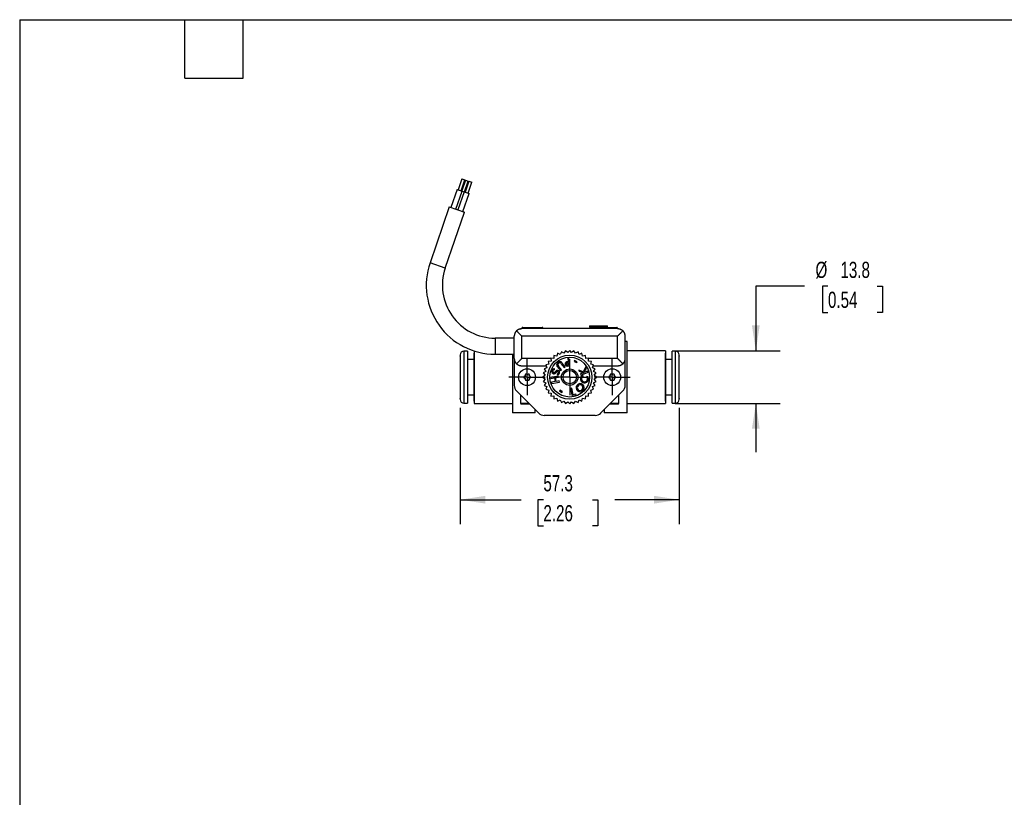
# Model space of a CAD drawing. Header units: millimetres. Extents: x 13 to 546, y 13 to 419.
# Tile 8 of 16: x 13 to 270, y 216 to 419. Entities that reach past the tile are written whole.
import ezdxf

# ---------------------------------------------------------------- set-up
doc = ezdxf.new("R2010")
doc.units = ezdxf.units.MM
doc.header["$LTSCALE"] = 2
doc.linetypes.add('SLD-Center', pattern=[19.05, 15.24, -1.27, 1.27, -1.27])
doc.linetypes.add('SLD-Solid', pattern=[0])
doc.layers.add('CENTER', color=40, linetype='SLD-Center')
doc.layers.add('DIMENSIONS', color=140, linetype='SLD-Solid', lineweight=25)
doc.layers.add('TEXT', color=140, linetype='SLD-Solid', lineweight=25)
doc.styles.add('SLDTEXTSTYLE0', font='TXT', dxfattribs={"width": 0.7})
doc.dimstyles.new('SLDDIMSTYLE1', dxfattribs={"dimtxt": 4.316016, "dimasz": 6.604, "dimexe": 0, "dimexo": 0.0625, "dimgap": 1.079004, "dimtad": 0, "dimtih": 1, "dimtoh": 1, "dimdec": 1, "dimrnd": 1e-09, "dimzin": 12, "dimdsep": 46, "dimtxsty": 'SLDTEXTSTYLE0', "dimsah": 1, "dimcen": 0.09, "dimadec": 0, "dimazin": 3, "dimtfac": 1, "dimtdec": 1, "dimtofl": 0, "dimtmove": 0, "dimatfit": 3, "dimfxl": 0, "dimfrac": 2, "dimtolj": 1, "dimtzin": 12, "dimarcsym": 0})
doc.dimstyles.new('SLDDIMSTYLE4', dxfattribs={"dimtxt": 4.316016, "dimasz": 6.604, "dimexe": 0, "dimexo": 0.0625, "dimgap": 1.079004, "dimtad": 0, "dimtih": 1, "dimtoh": 1, "dimdec": 1, "dimrnd": 1e-09, "dimzin": 12, "dimdsep": 46, "dimtxsty": 'SLDTEXTSTYLE0', "dimsah": 1, "dimcen": 0.09, "dimadec": 0, "dimazin": 3, "dimtfac": 1, "dimtdec": 1, "dimtmove": 0, "dimatfit": 0, "dimfxl": 0, "dimfrac": 2, "dimtolj": 1, "dimtzin": 12, "dimarcsym": 0})

# ---------------------------------------------------------------- blocks, each defined once
blk = doc.blocks.new('_D_12')
at = {"layer": 'DIMENSIONS'}
for p, q in [((217.86, 349.43), (205.16, 349.43)), ((205.16, 349.43), (205.16, 332.59)), ((224.02, 349.43), (222.57, 349.43)), ((222.57, 349.43), (222.57, 342.57)), ((236.84, 349.43), (238.29, 349.43)), ((238.29, 349.43), (238.29, 342.57)), ((222.57, 342.57), (224.02, 342.57)), ((238.29, 342.57), (236.84, 342.57)), ((184.04, 332.59), (211.51, 332.59)), ((184.04, 318.79), (211.51, 318.79)), ((205.16, 318.79), (205.16, 306.09))]:
    blk.add_line(p, q, dxfattribs=at)
for points in [[(205.16, 332.59), (206.17, 339.19), (204.14, 339.19)], [(205.16, 318.79), (204.14, 312.19), (206.17, 312.19)]]:
    blk.add_solid(points, dxfattribs=at)
at = {"layer": 'DIMENSIONS', "char_height": 4.233, "attachment_point": 1, "style": 'SLDTEXTSTYLE0'}
for s, insert in [('%%c', (220.76, 355.85)), ('13.8', (227.28, 355.85)), ('0.54', (224.02, 348.02))]:
    blk.add_mtext(s, dxfattribs=dict(at, insert=insert))
blk = doc.blocks.new('_D_13')
at = {"layer": 'DIMENSIONS'}
for p, q in [((127.85, 317.64), (127.85, 287.31)), ((185.15, 317.64), (185.15, 287.31)), ((127.85, 293.66), (143.77, 293.66)), ((149.62, 293.66), (148.17, 293.66)), ((148.17, 293.66), (148.17, 286.8)), ((162.44, 293.66), (163.89, 293.66)), ((163.89, 293.66), (163.89, 286.8)), ((185.15, 293.66), (168.29, 293.66)), ((148.17, 286.8), (149.62, 286.8)), ((163.89, 286.8), (162.44, 286.8))]:
    blk.add_line(p, q, dxfattribs=at)
for points in [[(127.85, 293.66), (134.46, 292.65), (134.46, 294.68)], [(185.15, 293.66), (178.55, 294.68), (178.55, 292.65)]]:
    blk.add_solid(points, dxfattribs=at)
at = {"layer": 'DIMENSIONS', "char_height": 4.233, "attachment_point": 1, "style": 'SLDTEXTSTYLE0'}
for s, insert in [('57.3', (149.62, 300.09)), ('2.26', (149.62, 292.26))]:
    blk.add_mtext(s, dxfattribs=dict(at, insert=insert))
blk = doc.blocks.new('SW_CENTERMARKSYMBOL_6')
at = {"layer": 'CENTER', "color": 0}
for p, q in [((0, 2.54), (0, 4.69)), ((-2.54, 0), (-4.69, 0)), ((0, 0), (-2.54, 0)), ((0, 0), (0, 2.54)), ((0, 0), (0, -2.54)), ((0, 0), (2.54, 0)), ((2.54, 0), (4.69, 0)), ((0, -2.54), (0, -4.69))]:
    blk.add_line(p, q, dxfattribs=at)
blk = doc.blocks.new('SW_CENTERMARKSYMBOL_7')
at = {"layer": 'CENTER', "color": 0}
for p, q in [((0, 2.54), (0, 4.74)), ((-2.54, 0), (-4.74, 0)), ((0, 0), (-2.54, 0)), ((0, 0), (0, 2.54)), ((0, 0), (0, -2.54)), ((0, 0), (2.54, 0)), ((2.54, 0), (4.74, 0)), ((0, -2.54), (0, -4.74))]:
    blk.add_line(p, q, dxfattribs=at)
blk = doc.blocks.new('SW_CENTERMARKSYMBOL_8')
at = {"layer": 'CENTER', "color": 0}
for p, q in [((0, 2.54), (0, 4.74)), ((-2.54, 0), (-4.74, 0)), ((0, 0), (-2.54, 0)), ((0, 0), (0, 2.54)), ((0, 0), (0, -2.54)), ((0, 0), (2.54, 0)), ((2.54, 0), (4.74, 0)), ((0, -2.54), (0, -4.74))]:
    blk.add_line(p, q, dxfattribs=at)

msp = doc.modelspace()

# ---------------------------------------------------------------- linework, layer by layer
for p, q in [((128.32, 377.5), (127.34, 374.67)), ((128.1, 374.41), (129.07, 377.24)), ((129.23, 377.19), (128.26, 374.35)), ((128.32, 377.5), (129.07, 377.24)), ((129.01, 374.09), (129.99, 376.93)), ((130.15, 376.87), (129.17, 374.04)), ((129.23, 377.19), (129.99, 376.93)), ((129.93, 373.78), (130.9, 376.61)), ((130.15, 376.87), (130.9, 376.61)), ((127.06, 374.76), (125.43, 370.04)), ((126.75, 369.58), (128.38, 374.31)), ((127.06, 374.76), (128.38, 374.31)), ((128.89, 374.13), (127.26, 369.41)), ((128.38, 374.31), (128.89, 374.13)), ((128.58, 368.95), (130.21, 373.68)), ((128.89, 374.13), (130.21, 373.68)), ((125.02, 370.18), (119.98, 355.55)), ((123.96, 354.18), (128.99, 368.81)), ((125.02, 370.18), (128.99, 368.81)), ((123.96, 354.18), (119.98, 355.55)), ((143.66, 338.36), (143.68, 338.36)), ((144, 338.49), (144, 338.39)), ((144, 338.49), (149.5, 338.49)), ((169, 338.39), (144, 338.39)), ((144.2, 338.69), (149.3, 338.69)), ((149.5, 338.39), (149.5, 338.49)), ((161.65, 339.09), (161.65, 338.84)), ((161.65, 339.09), (166.35, 339.09)), ((161.65, 338.84), (162.1, 338.39)), ((161.65, 338.84), (166.35, 338.84)), ((165.9, 338.39), (166.35, 338.84)), ((166, 338.49), (169, 338.49)), ((166.2, 338.69), (168.8, 338.69)), ((166.35, 338.84), (166.35, 339.09)), ((169, 338.39), (169, 338.49)), ((169.33, 338.36), (169.34, 338.36)), ((142, 335.89), (137, 335.89)), ((137, 335.89), (137, 331.69)), ((142, 330.59), (142, 336.39)), ((144, 330.59), (144, 336.39)), ((169, 336.39), (144, 336.39)), ((169, 330.59), (169, 336.39)), ((171, 330.59), (171, 336.39)), ((171.5, 335.04), (171, 335.04)), ((171.5, 316.34), (171.5, 335.04)), ((129.75, 332.49), (128.85, 332.49)), ((128.85, 332.49), (128.85, 318.89)), ((129.75, 332.49), (129.75, 318.89)), ((131.5, 332.55), (131.5, 318.79)), ((154.34, 332.35), (154.04, 331.63)), ((155, 331.94), (154.34, 332.35)), ((155.41, 332.6), (155, 331.94)), ((156, 332.1), (155.41, 332.6)), ((156.5, 332.69), (156, 332.1)), ((157.01, 332.1), (156.5, 332.69)), ((157.6, 332.6), (157.01, 332.1)), ((158, 331.94), (157.6, 332.6)), ((158.67, 332.35), (158, 331.94)), ((158.96, 331.63), (158.67, 332.35)), ((181.5, 332.59), (171.5, 332.59)), ((181.5, 332.59), (181.5, 318.79)), ((184.15, 332.49), (183.25, 332.49)), ((183.25, 318.89), (183.25, 332.49)), ((184.15, 318.89), (184.15, 332.49)), ((127.85, 331.49), (127.85, 331.29)), ((127.85, 331.2), (127.85, 320.18)), ((131.45, 330.29), (129.75, 330.29)), ((131.5, 331.94), (131.45, 331.94)), ((131.45, 331.94), (131.45, 319.44)), ((137, 331.69), (142, 331.69)), ((141.5, 331.69), (141.5, 316.34)), ((142, 330.59), (142, 323.52)), ((151.56, 330.59), (144, 330.59)), ((151.62, 329.87), (150.84, 329.8)), ((150.84, 329.8), (151.02, 329.05)), ((152.33, 330.58), (151.55, 330.64)), ((151.55, 330.64), (151.62, 329.87)), ((152.39, 331.35), (152.33, 330.58)), ((153.14, 331.17), (152.39, 331.35)), ((153.33, 331.93), (153.14, 331.17)), ((154.04, 331.63), (153.33, 331.93)), ((156.27, 330.66), (155.97, 330.61)), ((155.97, 330.61), (156.09, 329.75)), ((156.56, 328.68), (156.27, 330.66)), ((157.78, 330), (157.68, 329.74)), ((157.68, 329.74), (158.35, 329.48)), ((158.45, 329.73), (157.78, 330)), ((158.35, 329.48), (158.45, 329.73)), ((159.68, 331.93), (158.96, 331.63)), ((159.86, 331.17), (159.68, 331.93)), ((160.62, 331.35), (159.86, 331.17)), ((160.68, 330.58), (160.62, 331.35)), ((161.45, 330.64), (160.68, 330.58)), ((161.39, 329.87), (161.45, 330.64)), ((162.17, 329.8), (161.39, 329.87)), ((169, 330.59), (161.45, 330.59)), ((161.99, 329.05), (162.17, 329.8)), ((171, 323.52), (171, 330.59)), ((181.55, 331.94), (181.5, 331.94)), ((181.55, 319.44), (181.55, 331.94)), ((183.25, 330.29), (181.55, 330.29)), ((185.15, 331.29), (185.15, 331.49)), ((185.15, 320.18), (185.15, 331.2)), ((150.38, 328.59), (144, 328.59)), ((150.25, 327.19), (149.59, 326.78)), ((150.56, 328.15), (149.85, 327.85)), ((149.85, 327.85), (150.25, 327.19)), ((151.02, 329.05), (150.27, 328.87)), ((150.27, 328.87), (150.56, 328.15)), ((152.54, 327.58), (152.54, 327.88)), ((152.89, 327.25), (152.71, 327.05)), ((152.86, 326.79), (153.06, 327.01)), ((153.29, 328.38), (154.06, 327.41)), ((154.32, 327.62), (153.55, 328.58)), ((154.06, 327.41), (154.32, 327.62)), ((154.29, 329.17), (155.06, 328.21)), ((155.32, 328.41), (154.55, 329.38)), ((155.06, 328.21), (155.32, 328.41)), ((156.22, 328.89), (156.13, 329.48)), ((156.13, 328.62), (156.56, 328.68)), ((158.88, 327.55), (159.01, 327.23)), ((160.05, 327.11), (158.88, 327.55)), ((159.01, 327.23), (160.11, 326.85)), ((159.42, 326.24), (161.29, 327.01)), ((160.72, 328.39), (160.05, 327.11)), ((160.19, 326.89), (160.86, 328.05)), ((161.17, 327.29), (160.19, 326.89)), ((160.86, 328.05), (160.72, 328.39)), ((161.29, 327.01), (161.17, 327.29)), ((162.74, 328.87), (161.99, 329.05)), ((162.44, 328.15), (162.74, 328.87)), ((163.16, 327.85), (162.44, 328.15)), ((169, 328.59), (162.63, 328.59)), ((162.76, 327.19), (163.16, 327.85)), ((163.42, 326.78), (162.76, 327.19)), ((150.09, 326.19), (149.5, 325.69)), ((149.5, 325.69), (150.09, 325.19)), ((149.59, 326.78), (150.09, 326.19)), ((150.09, 325.19), (149.59, 324.59)), ((149.59, 324.59), (150.25, 324.19)), ((153.52, 325.97), (151.55, 325.62)), ((151.55, 325.62), (151.6, 325.32)), ((151.6, 325.32), (152.55, 325.48)), ((152.71, 324.53), (151.76, 324.37)), ((151.76, 324.37), (151.82, 324.06)), ((151.82, 324.06), (153.79, 324.4)), ((152.55, 325.48), (152.71, 324.53)), ((152.8, 325.53), (153.57, 325.66)), ((152.97, 324.58), (152.8, 325.53)), ((153.74, 324.71), (152.97, 324.58)), ((153.25, 326.57), (153.28, 326.3)), ((153.57, 325.66), (153.52, 325.97)), ((153.79, 324.4), (153.74, 324.71)), ((160.11, 326.85), (159.3, 326.52)), ((159.3, 326.52), (159.42, 326.24)), ((160.01, 326), (159.68, 326.06)), ((159.99, 325.99), (160.01, 326)), ((161.29, 325.78), (160.95, 325.84)), ((162.76, 324.19), (163.42, 324.59)), ((162.91, 326.19), (163.42, 326.78)), ((163.5, 325.69), (162.91, 326.19)), ((162.91, 325.19), (163.5, 325.69)), ((163.42, 324.59), (162.91, 325.19)), ((142.59, 322.1), (148.42, 316.28)), ((150.25, 324.19), (149.85, 323.53)), ((149.85, 323.53), (150.56, 323.23)), ((150.56, 323.23), (150.27, 322.51)), ((150.27, 322.51), (151.02, 322.33)), ((151.02, 322.33), (150.84, 321.58)), ((154, 322.31), (153.86, 322.08)), ((153.86, 322.08), (154.48, 321.7)), ((154.62, 321.93), (154, 322.31)), ((154.48, 321.7), (154.62, 321.93)), ((157.04, 322.78), (156.74, 322.71)), ((156.74, 322.71), (157.17, 320.76)), ((157.42, 321.09), (157.04, 322.78)), ((161.99, 322.33), (162.74, 322.51)), ((162.17, 321.58), (161.99, 322.33)), ((162.44, 323.23), (163.16, 323.53)), ((162.74, 322.51), (162.44, 323.23)), ((163.16, 323.53), (162.76, 324.19)), ((164.59, 316.28), (170.42, 322.1)), ((127.85, 320.09), (127.85, 319.89)), ((129.75, 321.09), (131.45, 321.09)), ((131.45, 319.44), (131.5, 319.44)), ((143.65, 321.03), (143.65, 318.89)), ((150.84, 321.58), (151.62, 321.51)), ((151.62, 321.51), (151.55, 320.74)), ((151.55, 320.74), (152.33, 320.8)), ((152.33, 320.8), (152.39, 320.03)), ((152.39, 320.03), (153.14, 320.21)), ((153.14, 320.21), (153.33, 319.45)), ((153.33, 319.45), (154.04, 319.75)), ((154.04, 319.75), (154.34, 319.03)), ((154.34, 319.03), (155, 319.44)), ((155, 319.44), (155.41, 318.78)), ((155.41, 318.78), (156, 319.28)), ((156, 319.28), (156.5, 318.69)), ((156.5, 318.69), (157.01, 319.28)), ((157.01, 319.28), (157.6, 318.78)), ((157.17, 320.76), (158.2, 320.99)), ((158.14, 321.25), (157.42, 321.09)), ((157.6, 318.78), (158, 319.44)), ((158, 319.44), (158.67, 319.03)), ((158.2, 320.99), (158.14, 321.25)), ((158.67, 319.03), (158.96, 319.75)), ((158.96, 319.75), (159.68, 319.45)), ((159.68, 319.45), (159.86, 320.21)), ((159.86, 320.21), (160.62, 320.03)), ((160.62, 320.03), (160.68, 320.8)), ((160.68, 320.8), (161.45, 320.74)), ((161.39, 321.51), (162.17, 321.58)), ((161.45, 320.74), (161.39, 321.51)), ((169.35, 318.89), (169.35, 321.03)), ((181.5, 319.44), (181.55, 319.44)), ((181.55, 321.09), (183.25, 321.09)), ((185.15, 319.89), (185.15, 320.09)), ((128.85, 318.89), (129.75, 318.89)), ((131.5, 318.79), (141.5, 318.79)), ((143.65, 318.89), (145.8, 318.89)), ((143.85, 318.69), (146, 318.69)), ((147.5, 316.34), (147.5, 317.19)), ((165.5, 317.19), (165.5, 316.34)), ((167, 318.69), (169.15, 318.69)), ((167.2, 318.89), (169.35, 318.89)), ((171.5, 318.79), (181.5, 318.79)), ((183.25, 318.89), (184.15, 318.89)), ((147.5, 316.34), (141.5, 316.34)), ((163.18, 315.69), (149.83, 315.69)), ((171.5, 316.34), (165.5, 316.34))]:
    msp.add_line(p, q)
for centre, radius in [((156.5, 325.69), 5.77), ((156.5, 325.69), 5.2), ((145.35, 325.69), 2.2), ((156.5, 325.69), 2.15), ((156.5, 325.69), 1.75), ((167.6, 325.69), 2.2)]:
    msp.add_circle(centre, radius)
for centre, radius, start, end in [((137, 349.69), 18, 161, 270), ((137, 349.69), 13.8, 161, 270), ((144.2, 338.49), 0.2, 90, 180), ((149.3, 338.49), 0.2, 0, 90), ((168.8, 338.49), 0.2, 0, 90), ((128.85, 331.49), 1, 90, 180), ((184.15, 331.49), 1, 0, 90), ((154.13, 328.63), 1.16, 106.8205, 141.9259), ((153.91, 328.99), 0.754, 31.2843, 98.5908), ((155.91, 329.15), 0.588, 137.59, 239.0795), ((156.07, 328.78), 0.973, 88.9925, 127.989), ((152.47, 327.22), 0.675, 98.7413, 185.7682), ((152.39, 327.17), 0.591, 182.0041, 234.0889), ((152.45, 327.22), 0.374, 74.6765, 196.1926), ((152.39, 327.2), 0.315, 195.3943, 299.3305), ((152.43, 327.06), 0.825, 81.8487, 94.3117), ((152.25, 327.46), 0.613, 299.1504, 318.8518), ((153.33, 326.91), 0.554, 46.8798, 141.9606), ((153.47, 326.66), 0.531, 115.3425, 139.9184), ((153.8, 328.9), 0.726, 143.0352, 226.1363), ((153.33, 326.92), 0.238, 9.8993, 111.841), ((153.19, 326.94), 0.372, 278.2467, 3.3668), ((153.88, 328.94), 0.484, 159.9784, 227.0548), ((153.99, 328.79), 0.641, 98.5868, 151.1989), ((153.24, 326.92), 0.606, 324.9061, 39.7622), ((153.91, 329.33), 0.1, 80.5028, 99.4972), ((153.82, 328.87), 0.563, 32.1786, 79.094), ((155.91, 329.5), 0.907, 250.4009, 283.6316), ((155.85, 329.19), 0.231, 106.9058, 187.2077), ((155.9, 329.15), 0.28, 177.7024, 272.2976), ((156.3, 327.88), 1.61, 96.1731, 108.7434), ((155.92, 330.5), 1.63, 269.7886, 280.4292), ((152.4, 327.16), 0.59, 233.0214, 321.2459), ((153.26, 326.85), 0.555, 272.319, 329.7559), ((160.37, 325.25), 1.06, 130.2603, 30.1678), ((160.38, 325.29), 0.795, 118.8396, 43.5156), ((167.6, 325.69), 0.88, 172.3077, 187.6923), ((167.6, 325.69), 0.65, 145.6426, 154.3574), ((167.6, 325.69), 0.65, 205.6426, 214.3574), ((167.6, 325.69), 0.88, 112.3077, 127.6923), ((167.6, 325.69), 0.88, 232.3077, 247.6923), ((167.6, 325.69), 0.65, 85.6426, 94.3574), ((167.6, 325.69), 0.65, 265.6426, 274.3574), ((167.6, 325.69), 0.88, 52.3077, 67.6923), ((167.6, 325.69), 0.88, 292.3077, 307.6923), ((167.6, 325.69), 0.65, 25.6426, 34.3574), ((167.6, 325.69), 0.65, 325.6426, 334.3574), ((167.6, 325.69), 0.88, 352.3077, 7.6923), ((144, 323.52), 2, 180, 225), ((159.24, 322.93), 1.09, 51.0646, 228.6786), ((159.26, 322.91), 0.77, 52.3124, 225.442), ((159.2, 322.95), 1.09, 231.0646, 48.6786), ((159.19, 322.97), 0.77, 232.3124, 45.442), ((169, 323.52), 2, 315, 0), ((128.85, 319.89), 1, 180, 270), ((184.15, 319.89), 1, 270, 0), ((143.85, 318.89), 0.2, 180, 270), ((169.15, 318.89), 0.2, 270, 360), ((149.83, 317.69), 2, 225, 270), ((163.18, 317.69), 2, 270, 315)]:
    msp.add_arc(centre, radius, start, end)
for points, knots in [([(142.59, 337.8), (142.56, 337.77), (142.49, 337.71), (142.41, 337.6), (142.34, 337.5), (142.27, 337.39), (142.21, 337.27), (142.15, 337.15), (142.11, 337.03), (142.07, 336.91), (142.04, 336.78), (142.02, 336.65), (142.01, 336.52), (142, 336.43), (142, 336.39)], [0, 0, 0, 0, 0.079959, 0.159312, 0.238626, 0.318451, 0.399318, 0.481747, 0.566036, 0.651822, 0.738612, 0.825906, 0.913204, 1, 1, 1, 1]), ([(142.59, 337.8), (142.62, 337.84), (142.69, 337.9), (142.79, 337.98), (142.9, 338.06), (143.01, 338.13), (143.12, 338.19), (143.24, 338.24), (143.36, 338.28), (143.49, 338.32), (143.61, 338.35), (143.74, 338.37), (143.87, 338.39), (143.96, 338.39), (144, 338.39)], [0, 0, 0, 0, 0.079959, 0.159312, 0.238626, 0.318451, 0.399318, 0.481747, 0.566036, 0.651822, 0.738612, 0.825906, 0.913204, 1, 1, 1, 1]), ([(144, 336.39), (143.96, 336.44), (143.86, 336.53), (143.72, 336.67), (143.58, 336.81), (143.44, 336.95), (143.31, 337.09), (143.17, 337.22), (143.05, 337.34), (142.93, 337.47), (142.81, 337.58), (142.7, 337.7), (142.63, 337.77), (142.59, 337.8)], [0, 0, 0, 0, 0.09472, 0.189981, 0.28513, 0.379516, 0.472494, 0.56344, 0.652293, 0.739678, 0.826282, 0.912812, 1, 1, 1, 1]), ([(169, 338.39), (169.05, 338.39), (169.15, 338.39), (169.29, 338.37), (169.43, 338.35), (169.57, 338.31), (169.7, 338.27), (169.83, 338.21), (169.96, 338.15), (170.08, 338.08), (170.2, 338), (170.31, 337.91), (170.38, 337.84), (170.42, 337.8)], [0, 0, 0, 0, 0.09472, 0.189981, 0.28513, 0.379516, 0.472494, 0.56344, 0.652293, 0.739678, 0.826282, 0.912812, 1, 1, 1, 1]), ([(170.42, 337.8), (170.39, 337.77), (170.32, 337.71), (170.22, 337.6), (170.11, 337.5), (170, 337.39), (169.89, 337.27), (169.77, 337.15), (169.65, 337.03), (169.52, 336.91), (169.39, 336.78), (169.26, 336.65), (169.13, 336.52), (169.05, 336.43), (169, 336.39)], [0, 0, 0, 0, 0.079959, 0.159312, 0.238626, 0.318451, 0.399318, 0.481747, 0.566036, 0.651822, 0.738612, 0.825906, 0.913204, 1, 1, 1, 1]), ([(171, 336.39), (171, 336.44), (171, 336.53), (170.99, 336.67), (170.96, 336.81), (170.92, 336.95), (170.88, 337.09), (170.83, 337.22), (170.76, 337.34), (170.69, 337.47), (170.61, 337.58), (170.52, 337.7), (170.45, 337.77), (170.42, 337.8)], [0, 0, 0, 0, 0.09472, 0.189981, 0.28513, 0.379516, 0.472494, 0.56344, 0.652293, 0.739678, 0.826282, 0.912812, 1, 1, 1, 1]), ([(127.86, 331.29), (127.86, 331.28), (127.86, 331.28), (127.86, 331.27), (127.86, 331.26), (127.85, 331.24), (127.85, 331.23), (127.85, 331.21), (127.85, 331.21), (127.85, 331.2)], [0.96696036, 0.96696036, 0.96696036, 0.96696036, 0.98418263, 0.98418263, 1.00140489, 1.00140489, 1.03584942, 1.03584942, 1.05257434, 1.05257434, 1.05257434, 1.05257434]), ([(127.85, 331.2), (127.85, 331.22), (127.85, 331.23), (127.86, 331.26), (127.86, 331.28), (127.86, 331.29)], [1.81945573, 1.81945573, 1.81945573, 1.81945573, 1.86271155, 1.86271155, 1.90596737, 1.90596737, 1.90596737, 1.90596737]), ([(127.86, 331.29), (127.86, 331.29), (127.86, 331.29), (127.85, 331.29), (127.85, 331.29), (127.85, 331.29)], [15.3702179, 15.3702179, 15.3702179, 15.3702179, 15.5157432, 15.5157432, 15.6612685, 15.6612685, 15.6612685, 15.6612685]), ([(142, 330.59), (142, 330.54), (142.01, 330.45), (142.02, 330.31), (142.05, 330.16), (142.08, 330.03), (142.13, 329.89), (142.18, 329.76), (142.24, 329.63), (142.32, 329.51), (142.4, 329.4), (142.49, 329.28), (142.56, 329.21), (142.59, 329.18)], [0, 0, 0, 0, 0.09472, 0.189981, 0.28513, 0.379516, 0.472494, 0.56344, 0.652293, 0.739678, 0.826282, 0.912812, 1, 1, 1, 1]), ([(142.59, 329.18), (142.62, 329.21), (142.69, 329.27), (142.79, 329.38), (142.9, 329.48), (143.01, 329.59), (143.12, 329.71), (143.24, 329.82), (143.36, 329.95), (143.49, 330.07), (143.61, 330.2), (143.74, 330.33), (143.87, 330.46), (143.96, 330.55), (144, 330.59)], [0, 0, 0, 0, 0.079959, 0.159312, 0.238626, 0.318451, 0.399318, 0.481747, 0.566036, 0.651822, 0.738612, 0.825906, 0.913204, 1, 1, 1, 1]), ([(169, 330.59), (169.05, 330.54), (169.15, 330.45), (169.29, 330.31), (169.43, 330.16), (169.57, 330.03), (169.7, 329.89), (169.83, 329.76), (169.96, 329.63), (170.08, 329.51), (170.2, 329.4), (170.31, 329.28), (170.38, 329.21), (170.42, 329.18)], [0, 0, 0, 0, 0.09472, 0.189981, 0.28513, 0.379516, 0.472494, 0.56344, 0.652293, 0.739678, 0.826282, 0.912812, 1, 1, 1, 1]), ([(170.42, 329.18), (170.45, 329.21), (170.51, 329.27), (170.6, 329.38), (170.67, 329.48), (170.74, 329.59), (170.8, 329.71), (170.85, 329.82), (170.9, 329.95), (170.94, 330.07), (170.97, 330.2), (170.99, 330.33), (171, 330.46), (171, 330.55), (171, 330.59)], [0, 0, 0, 0, 0.079959, 0.159312, 0.238626, 0.318451, 0.399318, 0.481747, 0.566036, 0.651822, 0.738612, 0.825906, 0.913204, 1, 1, 1, 1]), ([(185.15, 331.29), (185.15, 331.29), (185.15, 331.29), (185.15, 331.29), (185.15, 331.29), (185.15, 331.29), (185.15, 331.29), (185.15, 331.29)], [1.5100534, 1.5100534, 1.5100534, 1.5100534, 1.5825519, 1.5825519, 1.6550584, 1.6550584, 1.8000714, 1.8000714, 1.8000714, 1.8000714]), ([(185.15, 331.29), (185.15, 331.28), (185.15, 331.28), (185.15, 331.27), (185.15, 331.26), (185.15, 331.24), (185.15, 331.23), (185.15, 331.21), (185.15, 331.21), (185.15, 331.2)], [0.96696036, 0.96696036, 0.96696036, 0.96696036, 0.98418263, 0.98418263, 1.00140489, 1.00140489, 1.03584942, 1.03584942, 1.05257434, 1.05257434, 1.05257434, 1.05257434]), ([(144, 328.59), (143.96, 328.59), (143.86, 328.59), (143.72, 328.61), (143.58, 328.63), (143.44, 328.67), (143.31, 328.71), (143.17, 328.77), (143.05, 328.83), (142.93, 328.9), (142.81, 328.98), (142.7, 329.07), (142.63, 329.14), (142.59, 329.18)], [0, 0, 0, 0, 0.09472, 0.189981, 0.28513, 0.379516, 0.472494, 0.56344, 0.652293, 0.739678, 0.826282, 0.912812, 1, 1, 1, 1]), ([(170.42, 329.18), (170.39, 329.14), (170.32, 329.08), (170.22, 329), (170.11, 328.92), (170, 328.85), (169.89, 328.79), (169.77, 328.74), (169.65, 328.69), (169.52, 328.66), (169.39, 328.63), (169.26, 328.61), (169.13, 328.59), (169.05, 328.59), (169, 328.59)], [0, 0, 0, 0, 0.079959, 0.159312, 0.238626, 0.318451, 0.399318, 0.481747, 0.566036, 0.651822, 0.738612, 0.825906, 0.913204, 1, 1, 1, 1]), ([(144.53, 325.81), (144.53, 325.78), (144.52, 325.73), (144.52, 325.65), (144.53, 325.6), (144.53, 325.57)], [0, 0, 0, 0, 0.333333, 0.666667, 1, 1, 1, 1]), ([(144.61, 325.89), (144.61, 325.89), (144.59, 325.89), (144.57, 325.88), (144.55, 325.86), (144.54, 325.83), (144.53, 325.82), (144.53, 325.81)], [0, 0, 0, 0, 0.179666, 0.359324, 0.538964, 0.806199, 1, 1, 1, 1]), ([(144.53, 325.57), (144.53, 325.56), (144.54, 325.55), (144.55, 325.53), (144.56, 325.51), (144.59, 325.49), (144.6, 325.49), (144.61, 325.49)], [0, 0, 0, 0, 0.175046, 0.350124, 0.52521, 0.789574, 1, 1, 1, 1]), ([(144.75, 325.92), (144.72, 325.91), (144.7, 325.91), (144.66, 325.9), (144.64, 325.9), (144.61, 325.89)], [0.0002041, 0.0002041, 0.0002041, 0.0002041, 0.0675324, 0.0675324, 0.1348607, 0.1348607, 0.1348607, 0.1348607]), ([(144.61, 325.49), (144.64, 325.48), (144.66, 325.48), (144.7, 325.47), (144.72, 325.47), (144.75, 325.46)], [0.0002053, 0.0002053, 0.0002053, 0.0002053, 0.0675336, 0.0675336, 0.1348619, 0.1348619, 0.1348619, 0.1348619]), ([(144.75, 325.92), (144.75, 325.92), (144.77, 325.92), (144.79, 325.93), (144.8, 325.95), (144.81, 325.96), (144.82, 325.97)], [0, 0, 0, 0, 0.2435506, 0.4723188, 0.7083856, 1, 1, 1, 1]), ([(144.82, 325.41), (144.81, 325.41), (144.81, 325.43), (144.79, 325.44), (144.77, 325.45), (144.76, 325.46), (144.75, 325.46), (144.75, 325.46)], [0, 0, 0, 0, 0.235122, 0.467435, 0.703217, 0.843523, 1, 1, 1, 1]), ([(144.87, 326.06), (144.86, 326.04), (144.84, 326.02), (144.83, 325.99), (144.82, 325.97)], [0, 0, 0, 0, 0.4999997, 1, 1, 1, 1]), ([(144.82, 325.41), (144.83, 325.39), (144.84, 325.36), (144.86, 325.34), (144.87, 325.32)], [0, 0, 0, 0, 0.5, 1, 1, 1, 1]), ([(144.87, 326.39), (144.86, 326.38), (144.85, 326.37), (144.84, 326.35), (144.83, 326.33), (144.83, 326.3), (144.83, 326.28), (144.83, 326.27)], [0, 0, 0, 0, 0.174797, 0.349633, 0.524479, 0.789087, 1, 1, 1, 1]), ([(144.83, 326.27), (144.84, 326.25), (144.85, 326.23), (144.86, 326.19), (144.87, 326.17), (144.88, 326.15)], [0.0002155, 0.0002155, 0.0002155, 0.0002155, 0.0676196, 0.0676196, 0.1350237, 0.1350237, 0.1350237, 0.1350237]), ([(144.88, 325.23), (144.87, 325.21), (144.86, 325.19), (144.85, 325.15), (144.84, 325.13), (144.83, 325.11)], [0.000214, 0.000214, 0.000214, 0.000214, 0.0676182, 0.0676182, 0.1350223, 0.1350223, 0.1350223, 0.1350223]), ([(144.83, 325.11), (144.83, 325.1), (144.83, 325.08), (144.83, 325.06), (144.83, 325.04), (144.85, 325.01), (144.86, 325), (144.87, 324.99)], [0, 0, 0, 0, 0.180072, 0.360135, 0.540181, 0.807986, 1, 1, 1, 1]), ([(145.07, 326.5), (145.05, 326.49), (145, 326.47), (144.93, 326.43), (144.89, 326.4), (144.87, 326.39)], [0, 0, 0, 0, 0.333334, 0.666667, 1, 1, 1, 1]), ([(144.87, 326.06), (144.87, 326.07), (144.88, 326.09), (144.89, 326.11), (144.88, 326.13), (144.88, 326.14), (144.88, 326.15)], [0, 0, 0, 0, 0.351157, 0.702418, 0.842274, 1, 1, 1, 1]), ([(144.88, 325.23), (144.88, 325.24), (144.89, 325.25), (144.88, 325.28), (144.88, 325.3), (144.87, 325.31), (144.87, 325.32)], [0, 0, 0, 0, 0.2444625, 0.4729934, 0.7090568, 1, 1, 1, 1]), ([(144.87, 324.99), (144.89, 324.98), (144.93, 324.95), (145, 324.91), (145.05, 324.89), (145.07, 324.88)], [0, 0, 0, 0, 0.333333, 0.666666, 1, 1, 1, 1]), ([(145.18, 326.48), (145.18, 326.48), (145.17, 326.49), (145.15, 326.5), (145.12, 326.51), (145.1, 326.51), (145.08, 326.51), (145.07, 326.5)], [0, 0, 0, 0, 0.179559, 0.359108, 0.538636, 0.805425, 1, 1, 1, 1]), ([(145.07, 324.88), (145.08, 324.87), (145.09, 324.87), (145.11, 324.87), (145.14, 324.87), (145.16, 324.88), (145.18, 324.9), (145.18, 324.9)], [0, 0, 0, 0, 0.174476, 0.348987, 0.523504, 0.787052, 1, 1, 1, 1]), ([(145.27, 326.37), (145.26, 326.39), (145.24, 326.41), (145.21, 326.44), (145.2, 326.46), (145.18, 326.48)], [0.0002626, 0.0002626, 0.0002626, 0.0002626, 0.0676809, 0.0676809, 0.1350991, 0.1350991, 0.1350991, 0.1350991]), ([(145.18, 324.9), (145.2, 324.92), (145.21, 324.94), (145.24, 324.97), (145.26, 324.99), (145.27, 325.01)], [0.0002643, 0.0002643, 0.0002643, 0.0002643, 0.0676826, 0.0676826, 0.1351008, 0.1351008, 0.1351008, 0.1351008]), ([(145.27, 326.37), (145.28, 326.37), (145.29, 326.36), (145.31, 326.35), (145.33, 326.34), (145.35, 326.34), (145.35, 326.34)], [0, 0, 0, 0, 0.242435, 0.47141, 0.707153, 1, 1, 1, 1]), ([(145.35, 325.04), (145.35, 325.04), (145.33, 325.04), (145.31, 325.04), (145.29, 325.03), (145.28, 325.02), (145.27, 325.01), (145.27, 325.01)], [0, 0, 0, 0, 0.234834, 0.466519, 0.701694, 0.843419, 1, 1, 1, 1]), ([(145.45, 326.34), (145.46, 326.34), (145.49, 326.34), (145.51, 326.35), (145.53, 326.36), (145.53, 326.37), (145.54, 326.37)], [0, 0, 0, 0, 0.350523, 0.701146, 0.841753, 1, 1, 1, 1]), ([(145.54, 325.01), (145.53, 325.01), (145.52, 325.02), (145.5, 325.03), (145.48, 325.04), (145.46, 325.04), (145.45, 325.04)], [0, 0, 0, 0, 0.244246, 0.473127, 0.709105, 1, 1, 1, 1]), ([(145.62, 326.48), (145.61, 326.46), (145.59, 326.44), (145.57, 326.41), (145.55, 326.39), (145.54, 326.37)], [0.0002652, 0.0002652, 0.0002652, 0.0002652, 0.067855, 0.067855, 0.1354449, 0.1354449, 0.1354449, 0.1354449]), ([(145.54, 325.01), (145.55, 324.99), (145.57, 324.97), (145.59, 324.94), (145.61, 324.92), (145.62, 324.9)], [0.0002631, 0.0002631, 0.0002631, 0.0002631, 0.067853, 0.067853, 0.1354428, 0.1354428, 0.1354428, 0.1354428]), ([(145.74, 326.5), (145.73, 326.51), (145.72, 326.51), (145.69, 326.51), (145.67, 326.51), (145.64, 326.5), (145.63, 326.48), (145.62, 326.48)], [0, 0, 0, 0, 0.174217, 0.348477, 0.522749, 0.786834, 1, 1, 1, 1]), ([(145.62, 324.9), (145.63, 324.9), (145.64, 324.89), (145.66, 324.88), (145.68, 324.87), (145.71, 324.87), (145.73, 324.87), (145.74, 324.88)], [0, 0, 0, 0, 0.180539, 0.361066, 0.541572, 0.809629, 1, 1, 1, 1]), ([(145.94, 326.39), (145.92, 326.4), (145.88, 326.43), (145.81, 326.47), (145.76, 326.49), (145.74, 326.5)], [0, 0, 0, 0, 0.333333, 0.666666, 1, 1, 1, 1]), ([(145.74, 324.88), (145.76, 324.89), (145.81, 324.91), (145.88, 324.95), (145.92, 324.98), (145.94, 324.99)], [0, 0, 0, 0, 0.333334, 0.666667, 1, 1, 1, 1]), ([(145.93, 326.15), (145.93, 326.14), (145.92, 326.13), (145.92, 326.1), (145.93, 326.08), (145.94, 326.06), (145.94, 326.06)], [0, 0, 0, 0, 0.242696, 0.472008, 0.707913, 1, 1, 1, 1]), ([(145.94, 325.32), (145.94, 325.32), (145.93, 325.3), (145.92, 325.28), (145.92, 325.26), (145.92, 325.25), (145.93, 325.24), (145.93, 325.23)], [0, 0, 0, 0, 0.233782, 0.464941, 0.699274, 0.84208, 1, 1, 1, 1]), ([(145.93, 326.15), (145.94, 326.17), (145.94, 326.19), (145.96, 326.23), (145.97, 326.25), (145.97, 326.27)], [0.0002146, 0.0002146, 0.0002146, 0.0002146, 0.067814, 0.067814, 0.1354135, 0.1354135, 0.1354135, 0.1354135]), ([(145.97, 325.11), (145.97, 325.13), (145.96, 325.15), (145.94, 325.19), (145.94, 325.21), (145.93, 325.23)], [0.0002162, 0.0002162, 0.0002162, 0.0002162, 0.0678157, 0.0678157, 0.1354151, 0.1354151, 0.1354151, 0.1354151]), ([(145.97, 326.27), (145.98, 326.28), (145.98, 326.29), (145.98, 326.32), (145.98, 326.34), (145.96, 326.37), (145.95, 326.38), (145.94, 326.39)], [0, 0, 0, 0, 0.180204, 0.360392, 0.540552, 0.807427, 1, 1, 1, 1]), ([(145.99, 325.97), (145.98, 325.99), (145.97, 326.02), (145.95, 326.04), (145.94, 326.06)], [0, 0, 0, 0, 0.5, 1, 1, 1, 1]), ([(145.94, 325.32), (145.95, 325.34), (145.97, 325.36), (145.98, 325.39), (145.99, 325.41)], [0, 0, 0, 0, 0.5, 1, 1, 1, 1]), ([(145.94, 324.99), (145.95, 325), (145.96, 325.01), (145.97, 325.03), (145.98, 325.05), (145.98, 325.08), (145.98, 325.1), (145.97, 325.11)], [0, 0, 0, 0, 0.173646, 0.347334, 0.521028, 0.783894, 1, 1, 1, 1]), ([(145.99, 325.97), (145.99, 325.96), (146, 325.95), (146.02, 325.94), (146.03, 325.93), (146.05, 325.92), (146.06, 325.92), (146.06, 325.92)], [0, 0, 0, 0, 0.233436, 0.465053, 0.699523, 0.84162, 1, 1, 1, 1]), ([(146.06, 325.46), (146.06, 325.46), (146.04, 325.46), (146.02, 325.45), (146, 325.43), (145.99, 325.42), (145.99, 325.41)], [0, 0, 0, 0, 0.2436331, 0.4730515, 0.7091919, 1, 1, 1, 1]), ([(146.19, 325.89), (146.17, 325.9), (146.15, 325.9), (146.11, 325.91), (146.08, 325.91), (146.06, 325.92)], [0.0002066, 0.0002066, 0.0002066, 0.0002066, 0.0679019, 0.0679019, 0.1355972, 0.1355972, 0.1355972, 0.1355972]), ([(146.06, 325.46), (146.08, 325.47), (146.11, 325.47), (146.15, 325.48), (146.17, 325.48), (146.19, 325.49)], [0.000205, 0.000205, 0.000205, 0.000205, 0.0679002, 0.0679002, 0.1355955, 0.1355955, 0.1355955, 0.1355955]), ([(146.28, 325.81), (146.27, 325.81), (146.27, 325.83), (146.26, 325.85), (146.25, 325.87), (146.22, 325.89), (146.2, 325.89), (146.19, 325.89)], [0, 0, 0, 0, 0.173633, 0.347312, 0.520999, 0.784157, 1, 1, 1, 1]), ([(146.19, 325.49), (146.2, 325.49), (146.22, 325.49), (146.24, 325.5), (146.26, 325.52), (146.27, 325.54), (146.27, 325.56), (146.28, 325.57)], [0, 0, 0, 0, 0.18078, 0.361543, 0.542276, 0.809846, 1, 1, 1, 1]), ([(146.28, 325.57), (146.28, 325.6), (146.28, 325.65), (146.28, 325.73), (146.28, 325.78), (146.28, 325.81)], [0, 0, 0, 0, 0.3333333, 0.6666667, 1, 1, 1, 1]), ([(166.81, 325.89), (166.81, 325.89), (166.79, 325.89), (166.77, 325.88), (166.75, 325.86), (166.74, 325.83), (166.73, 325.82), (166.73, 325.81)], [0, 0, 0, 0, 0.180196, 0.360378, 0.540538, 0.807927, 1, 1, 1, 1]), ([(166.73, 325.57), (166.73, 325.56), (166.74, 325.55), (166.75, 325.53), (166.76, 325.51), (166.79, 325.49), (166.8, 325.49), (166.81, 325.49)], [0, 0, 0, 0, 0.17436, 0.348759, 0.523166, 0.786942, 1, 1, 1, 1]), ([(166.95, 325.92), (166.92, 325.91), (166.9, 325.91), (166.86, 325.9), (166.84, 325.9), (166.81, 325.89)], [0.0002045, 0.0002045, 0.0002045, 0.0002045, 0.0677071, 0.0677071, 0.1352097, 0.1352097, 0.1352097, 0.1352097]), ([(166.81, 325.49), (166.84, 325.48), (166.86, 325.48), (166.9, 325.47), (166.92, 325.47), (166.95, 325.46)], [0.000206, 0.000206, 0.000206, 0.000206, 0.0677086, 0.0677086, 0.1352112, 0.1352112, 0.1352112, 0.1352112]), ([(166.95, 325.92), (166.95, 325.92), (166.97, 325.92), (166.99, 325.93), (167, 325.95), (167.01, 325.96), (167.02, 325.97)], [0, 0, 0, 0, 0.243588, 0.472616, 0.708684, 1, 1, 1, 1]), ([(167.02, 325.41), (167.01, 325.41), (167.01, 325.43), (166.99, 325.44), (166.97, 325.45), (166.96, 325.46), (166.95, 325.46), (166.95, 325.46)], [0, 0, 0, 0, 0.234276, 0.466272, 0.701411, 0.842556, 1, 1, 1, 1]), ([(167.07, 326.39), (167.06, 326.38), (167.05, 326.37), (167.04, 326.35), (167.03, 326.33), (167.03, 326.3), (167.03, 326.28), (167.03, 326.27)], [0, 0, 0, 0, 0.174224, 0.348488, 0.522762, 0.786532, 1, 1, 1, 1]), ([(167.03, 326.27), (167.04, 326.25), (167.05, 326.23), (167.06, 326.19), (167.07, 326.17), (167.08, 326.15)], [0.0002158, 0.0002158, 0.0002158, 0.0002158, 0.0677184, 0.0677184, 0.1352211, 0.1352211, 0.1352211, 0.1352211]), ([(167.08, 325.23), (167.07, 325.21), (167.06, 325.19), (167.05, 325.15), (167.04, 325.13), (167.03, 325.11)], [0.0002143, 0.0002143, 0.0002143, 0.0002143, 0.0677169, 0.0677169, 0.1352195, 0.1352195, 0.1352195, 0.1352195]), ([(167.03, 325.11), (167.03, 325.1), (167.03, 325.08), (167.03, 325.06), (167.03, 325.04), (167.05, 325.01), (167.06, 325), (167.07, 324.99)], [0, 0, 0, 0, 0.18017, 0.360327, 0.540462, 0.807852, 1, 1, 1, 1]), ([(167.07, 326.06), (167.07, 326.06), (167.08, 326.08), (167.08, 326.1), (167.09, 326.12), (167.08, 326.13), (167.08, 326.14), (167.08, 326.15)], [0, 0, 0, 0, 0.234204, 0.466126, 0.701192, 0.842432, 1, 1, 1, 1]), ([(167.08, 325.23), (167.08, 325.24), (167.09, 325.25), (167.08, 325.28), (167.08, 325.3), (167.07, 325.31), (167.07, 325.32)], [0, 0, 0, 0, 0.243545, 0.472549, 0.708582, 1, 1, 1, 1]), ([(167.38, 326.48), (167.38, 326.48), (167.37, 326.49), (167.35, 326.5), (167.32, 326.51), (167.3, 326.51), (167.28, 326.51), (167.27, 326.5)], [0, 0, 0, 0, 0.180045, 0.360079, 0.540091, 0.807487, 1, 1, 1, 1]), ([(167.27, 324.88), (167.28, 324.87), (167.29, 324.87), (167.31, 324.87), (167.34, 324.87), (167.36, 324.88), (167.38, 324.9), (167.38, 324.9)], [0, 0, 0, 0, 0.174321, 0.348682, 0.523051, 0.786825, 1, 1, 1, 1]), ([(167.47, 326.37), (167.46, 326.39), (167.44, 326.41), (167.41, 326.44), (167.4, 326.46), (167.38, 326.48)], [0.0002629, 0.0002629, 0.0002629, 0.0002629, 0.0677655, 0.0677655, 0.1352681, 0.1352681, 0.1352681, 0.1352681]), ([(167.38, 324.9), (167.4, 324.92), (167.41, 324.94), (167.44, 324.97), (167.46, 324.99), (167.47, 325.01)], [0.0002648, 0.0002648, 0.0002648, 0.0002648, 0.0677674, 0.0677674, 0.13527, 0.13527, 0.13527, 0.13527]), ([(167.47, 326.37), (167.48, 326.37), (167.49, 326.36), (167.51, 326.35), (167.53, 326.34), (167.55, 326.34), (167.55, 326.34)], [0, 0, 0, 0, 0.243337, 0.472225, 0.708087, 1, 1, 1, 1]), ([(167.55, 325.04), (167.55, 325.04), (167.53, 325.04), (167.51, 325.04), (167.49, 325.03), (167.48, 325.02), (167.47, 325.01), (167.47, 325.01)], [0, 0, 0, 0, 0.234349, 0.466422, 0.701635, 0.842683, 1, 1, 1, 1]), ([(167.65, 326.34), (167.66, 326.34), (167.68, 326.34), (167.7, 326.34), (167.71, 326.35), (167.73, 326.36), (167.73, 326.37), (167.74, 326.37)], [0, 0, 0, 0, 0.234349, 0.466422, 0.701635, 0.842683, 1, 1, 1, 1]), ([(167.74, 325.01), (167.73, 325.01), (167.72, 325.02), (167.7, 325.03), (167.68, 325.04), (167.66, 325.04), (167.65, 325.04)], [0, 0, 0, 0, 0.243337, 0.472225, 0.708087, 1, 1, 1, 1]), ([(167.82, 326.48), (167.81, 326.46), (167.79, 326.44), (167.77, 326.41), (167.75, 326.39), (167.74, 326.37)], [0.0002648, 0.0002648, 0.0002648, 0.0002648, 0.0677674, 0.0677674, 0.13527, 0.13527, 0.13527, 0.13527]), ([(167.74, 325.01), (167.75, 324.99), (167.77, 324.97), (167.79, 324.94), (167.81, 324.92), (167.82, 324.9)], [0.0002629, 0.0002629, 0.0002629, 0.0002629, 0.0677655, 0.0677655, 0.1352681, 0.1352681, 0.1352681, 0.1352681]), ([(167.94, 326.5), (167.93, 326.51), (167.92, 326.51), (167.89, 326.51), (167.87, 326.51), (167.84, 326.5), (167.83, 326.48), (167.82, 326.48)], [0, 0, 0, 0, 0.174321, 0.348682, 0.523051, 0.786825, 1, 1, 1, 1]), ([(167.82, 324.9), (167.83, 324.9), (167.84, 324.89), (167.86, 324.88), (167.88, 324.87), (167.91, 324.87), (167.93, 324.87), (167.94, 324.88)], [0, 0, 0, 0, 0.180045, 0.360079, 0.540091, 0.807487, 1, 1, 1, 1]), ([(168.13, 326.15), (168.13, 326.14), (168.12, 326.13), (168.12, 326.1), (168.13, 326.08), (168.14, 326.06), (168.14, 326.06)], [0, 0, 0, 0, 0.2435453, 0.472549, 0.708582, 1, 1, 1, 1]), ([(168.14, 325.32), (168.14, 325.32), (168.13, 325.3), (168.12, 325.28), (168.12, 325.26), (168.12, 325.25), (168.13, 325.24), (168.13, 325.23)], [0, 0, 0, 0, 0.234204, 0.466126, 0.701192, 0.842432, 1, 1, 1, 1]), ([(168.13, 326.15), (168.14, 326.17), (168.14, 326.19), (168.16, 326.23), (168.17, 326.25), (168.17, 326.27)], [0.0002143, 0.0002143, 0.0002143, 0.0002143, 0.0677169, 0.0677169, 0.1352195, 0.1352195, 0.1352195, 0.1352195]), ([(168.17, 325.11), (168.17, 325.13), (168.16, 325.15), (168.14, 325.19), (168.14, 325.21), (168.13, 325.23)], [0.0002158, 0.0002158, 0.0002158, 0.0002158, 0.0677184, 0.0677184, 0.1352211, 0.1352211, 0.1352211, 0.1352211]), ([(168.17, 326.27), (168.18, 326.28), (168.18, 326.29), (168.18, 326.32), (168.18, 326.34), (168.16, 326.37), (168.15, 326.38), (168.14, 326.39)], [0, 0, 0, 0, 0.18017, 0.360327, 0.540462, 0.807852, 1, 1, 1, 1]), ([(168.14, 324.99), (168.15, 325), (168.16, 325.01), (168.17, 325.03), (168.18, 325.05), (168.18, 325.08), (168.18, 325.1), (168.17, 325.11)], [0, 0, 0, 0, 0.174224, 0.348488, 0.522762, 0.786532, 1, 1, 1, 1]), ([(168.19, 325.97), (168.19, 325.96), (168.2, 325.95), (168.22, 325.94), (168.23, 325.93), (168.25, 325.92), (168.26, 325.92), (168.26, 325.92)], [0, 0, 0, 0, 0.2342757, 0.4662723, 0.7014115, 0.8425558, 1, 1, 1, 1]), ([(168.26, 325.46), (168.26, 325.46), (168.24, 325.46), (168.22, 325.45), (168.2, 325.43), (168.19, 325.42), (168.19, 325.41)], [0, 0, 0, 0, 0.243588, 0.472616, 0.708684, 1, 1, 1, 1]), ([(168.39, 325.89), (168.37, 325.9), (168.35, 325.9), (168.31, 325.91), (168.28, 325.91), (168.26, 325.92)], [0.000206, 0.000206, 0.000206, 0.000206, 0.0677086, 0.0677086, 0.1352112, 0.1352112, 0.1352112, 0.1352112]), ([(168.26, 325.46), (168.28, 325.47), (168.31, 325.47), (168.35, 325.48), (168.37, 325.48), (168.39, 325.49)], [0.0002045, 0.0002045, 0.0002045, 0.0002045, 0.0677071, 0.0677071, 0.1352097, 0.1352097, 0.1352097, 0.1352097]), ([(168.48, 325.81), (168.47, 325.81), (168.47, 325.83), (168.46, 325.85), (168.44, 325.87), (168.42, 325.89), (168.4, 325.89), (168.39, 325.89)], [0, 0, 0, 0, 0.17436, 0.348759, 0.523166, 0.786942, 1, 1, 1, 1]), ([(168.39, 325.49), (168.4, 325.49), (168.42, 325.49), (168.44, 325.5), (168.46, 325.52), (168.47, 325.54), (168.47, 325.56), (168.48, 325.57)], [0, 0, 0, 0, 0.180196, 0.360378, 0.540538, 0.807927, 1, 1, 1, 1]), ([(127.86, 320.09), (127.86, 320.1), (127.86, 320.1), (127.86, 320.11), (127.86, 320.12), (127.85, 320.14), (127.85, 320.15), (127.85, 320.16), (127.85, 320.17), (127.85, 320.18)], [0.96696036, 0.96696036, 0.96696036, 0.96696036, 0.98418263, 0.98418263, 1.00140489, 1.00140489, 1.03584942, 1.03584942, 1.05257434, 1.05257434, 1.05257434, 1.05257434]), ([(127.85, 320.09), (127.85, 320.09), (127.85, 320.09), (127.85, 320.09), (127.85, 320.09), (127.86, 320.09), (127.86, 320.09), (127.86, 320.09)], [1.5100534, 1.5100534, 1.5100534, 1.5100534, 1.5825519, 1.5825519, 1.6550584, 1.6550584, 1.8000714, 1.8000714, 1.8000714, 1.8000714]), ([(185.15, 320.18), (185.15, 320.16), (185.15, 320.15), (185.15, 320.12), (185.15, 320.1), (185.15, 320.09)], [1.81945573, 1.81945573, 1.81945573, 1.81945573, 1.86271155, 1.86271155, 1.90596737, 1.90596737, 1.90596737, 1.90596737]), ([(185.15, 320.09), (185.15, 320.09), (185.15, 320.09), (185.15, 320.09), (185.15, 320.09), (185.15, 320.09)], [15.3702179, 15.3702179, 15.3702179, 15.3702179, 15.5157432, 15.5157432, 15.6612685, 15.6612685, 15.6612685, 15.6612685])]:
    msp.add_open_spline(points, degree=3, knots=knots)
for points in [[(145.45, 326.34), (145.44, 326.34), (145.4, 326.34), (145.37, 326.34), (145.35, 326.34)], [(145.35, 325.04), (145.37, 325.04), (145.4, 325.04), (145.44, 325.04), (145.45, 325.04)]]:
    msp.add_open_spline(points, degree=3)
at = {"layer": 'TEXT'}
for p, q in [((12.7, 419.1), (546.1, 419.1)), ((12.7, 419.1), (12.7, 12.7)), ((55.88, 403.86), (55.88, 419.1)), ((71.12, 403.86), (71.12, 419.1)), ((55.88, 403.86), (71.12, 403.86))]:
    msp.add_line(p, q, dxfattribs=at)

# ---------------------------------------------------------------- block references
at = {"layer": 'CENTER'}
for name, p in [('SW_CENTERMARKSYMBOL_7', (145.35, 325.69)), ('SW_CENTERMARKSYMBOL_6', (156.5, 325.69)), ('SW_CENTERMARKSYMBOL_8', (167.6, 325.69))]:
    msp.add_blockref(name, p, dxfattribs=at)

# ---------------------------------------------------------------- dimensions: what is measured, and where the dimension line sits
at = {"layer": 'DIMENSIONS'}
dim = msp.add_linear_dim(base=(205.16, 318.79), p1=(181.5, 332.59), p2=(181.5, 318.79), angle=90, text='%%c<>', dimstyle='SLDDIMSTYLE4', dxfattribs=at)
dim.commit()
dim.dimension.update_dxf_attribs({"geometry": '_D_12', "text_midpoint": (205.16, 349.43), "dimtype": 160})
dim = msp.add_linear_dim(base=(127.85, 293.66), p1=(185.15, 320.18), p2=(127.85, 320.18), dimstyle='SLDDIMSTYLE1', dxfattribs=at)
dim.commit()
dim.dimension.update_dxf_attribs({"geometry": '_D_13', "text_midpoint": (156.03, 293.66), "dimtype": 160})

doc.saveas('drawing.dxf')
